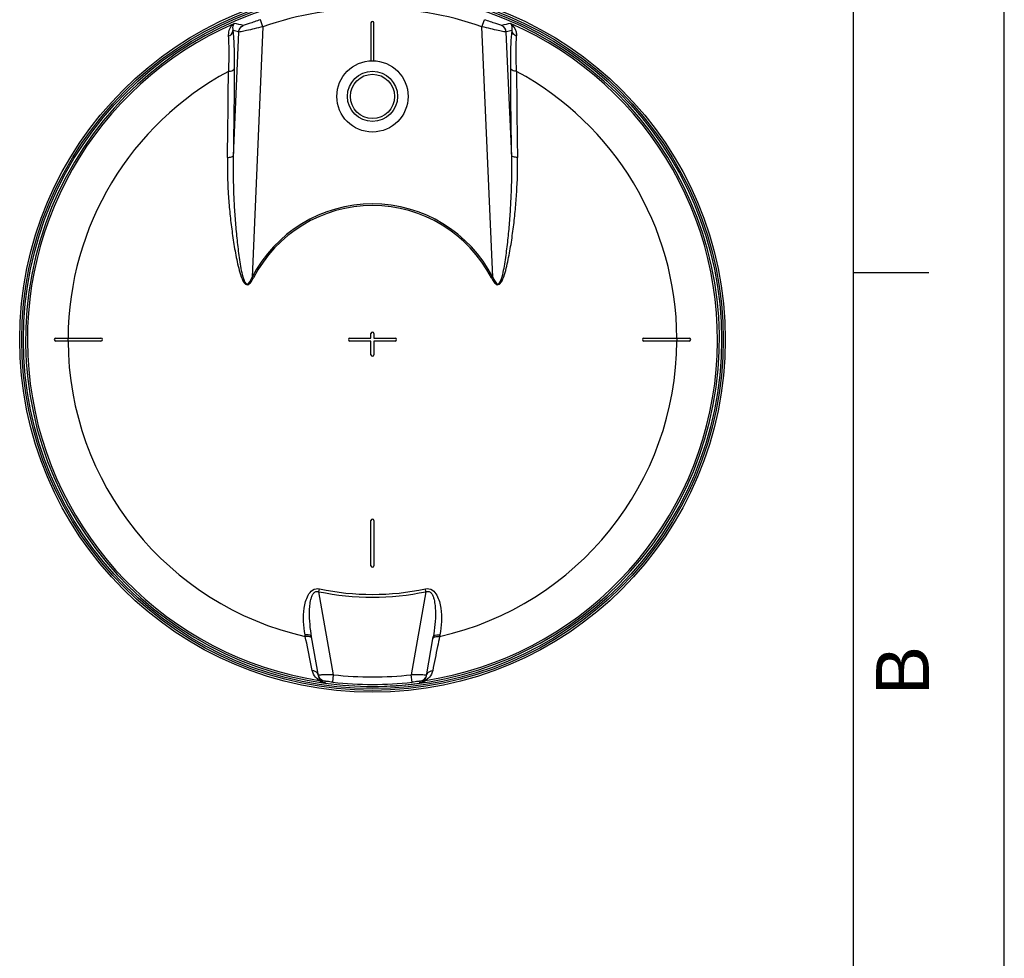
# Model space of a CAD drawing. Header units: millimetres. Extents: x 0 to 297, y 0 to 210.
# Tile 22 of 29: x 232 to 297, y 112 to 174. Entities that reach past the tile are written whole.
import ezdxf

# ---------------------------------------------------------------- set-up
doc = ezdxf.new("R2010")
doc.units = ezdxf.units.MM
doc.header["$LTSCALE"] = 16.335
doc.layers.get('0').update_dxf_attribs({"linetype": 'CONTINUOUS'})
doc.layers.add('08_SURFACES', color=7, linetype='CONTINUOUS')
doc.layers.add('AXES_REF', color=7, linetype='CONTINUOUS')
doc.styles.add('TEXTSTYLE_2', font='arial.ttf')

# ---------------------------------------------------------------- blocks, each defined once
blk = doc.blocks.new('MARGEA4_BL0', base_point=(148.514, 105.014))
at = {"color": 7, "linetype": 'Continuous'}
for p, q in [((297.014, 0.014), (297.014, 210.014)), ((297.014, 0.014), (297.014, 210.014)), ((287.014, 10.014), (287.014, 200.014)), ((292.014, 157.514), (287.014, 157.514))]:
    blk.add_line(p, q, dxfattribs=at)
at = {"color": 2, "linetype": 'Continuous', "style": 'TEXTSTYLE_2', "oblique": 0.00002}
blk.add_text('B', height=3.5, rotation=90, dxfattribs=at).set_placement((292.014, 129.514))

msp = doc.modelspace()

# ---------------------------------------------------------------- linework, layer by layer
at = {"color": 7, "linetype": 'Continuous'}
for p, q in [((297, 0), (297, 210)), ((297.014, 0.014), (297.014, 200.014)), ((255.022, 174.088), (255.022, 171.576)), ((255.222, 171.576), (255.222, 174.088)), ((251.544, 130.796), (251.09, 133.37)), ((258.699, 130.796), (259.153, 133.37)), ((258.699, 130.796), (258.698, 130.786)), ((251.959, 130.307), (251.983, 130.303))]:
    msp.add_line(p, q, dxfattribs=at)
at = {"color": 9, "linetype": 'Continuous'}
for p, q in [((247.86, 173.829), (247.135, 157.219)), ((247.86, 173.829), (247.695, 174.3)), ((262.383, 173.829), (262.548, 174.3)), ((263.108, 157.219), (262.383, 173.829)), ((246.25, 173.484), (245.892, 165.283)), ((264.352, 165.283), (263.994, 173.484)), ((247.225, 157.172), (247.135, 157.219)), ((263.018, 157.172), (263.108, 157.219)), ((251.576, 136.372), (251.616, 136.56)), ((258.667, 136.372), (258.627, 136.56)), ((252.547, 130.868), (251.576, 136.372)), ((258.667, 136.372), (257.697, 130.868)), ((250.667, 133.402), (250.649, 133.507)), ((259.595, 133.507), (259.576, 133.402)), ((251.537, 130.839), (251.537, 130.838)), ((251.635, 130.844), (251.572, 130.841)), ((251.641, 130.844), (251.635, 130.844)), ((252.489, 130.371), (252.547, 130.868)), ((257.754, 130.371), (257.697, 130.868)), ((258.609, 130.844), (258.602, 130.844)), ((251.96, 130.43), (251.966, 130.399)), ((251.964, 130.407), (251.966, 130.399)), ((251.966, 130.399), (251.982, 130.311)), ((251.982, 130.311), (251.983, 130.304)), ((251.982, 130.311), (251.983, 130.304)), ((251.983, 130.304), (251.983, 130.303)), ((258.26, 130.304), (258.273, 130.37)), ((258.26, 130.304), (258.26, 130.303)), ((258.273, 130.37), (258.278, 130.399)), ((258.273, 130.37), (258.278, 130.399)), ((258.278, 130.399), (258.283, 130.43)), ((258.278, 130.399), (258.279, 130.407)), ((258.279, 130.407), (258.283, 130.43))]:
    msp.add_line(p, q, dxfattribs=at)
at = {"color": 7, "linetype": 'Continuous'}
for radius in [1.662, 1.467]:
    msp.add_circle((255.122, 169.215), radius, dxfattribs=at)
for centre, radius, start, end in [((255.122, 153.088), 23, 262.15697, 262.09551), ((255.122, 174.088), 0.1, 0, 180), ((252.021, 130.924), 0.492, 190.01286, 195.05423), ((252.034, 130.927), 0.505, 205.96511, 210.02878)]:
    msp.add_arc(centre, radius, start, end, dxfattribs=at)
at = {"color": 9, "linetype": 'Continuous'}
for centre, radius, start, end in [((255.122, 153.088), 21.975, 70.70469, 109.29531), ((255.122, 153.088), 22.878, 113.58727, 261.13404), ((239.355, 142.828), 31.92, 76.95813, 78.04369), ((255.122, 153.088), 22.878, 278.86596, 66.41273), ((270.889, 142.828), 31.92, 101.95631, 103.04187), ((238.89, 143.18), 31.185, 76.34937, 77.06468), ((271.353, 143.18), 31.185, 102.93532, 103.65063), ((-131.075, 172.319), 376.646, 359.38699, 359.77929), ((641.319, 172.319), 376.646, 180.22071, 180.61301), ((-162.932, 172.66), 408.505, 358.94899, 359.38684), ((673.176, 172.66), 408.505, 180.61316, 181.05101), ((255.122, 153.088), 8.992, 27.34832, 152.65168), ((255.122, 153.088), 8.89, 27.34832, 152.65168), ((255.122, 153.088), 16.896, 258.02552, 281.97449), ((255.122, 153.088), 17.088, 258.02551, 281.97449), ((252.107, 130.895), 0.571, 190.00013, 191.32724), ((252.112, 130.896), 0.576, 191.33855, 199.58861), ((252.116, 130.898), 0.581, 199.57812, 201.00932), ((252.029, 130.925), 0.5, 210.03209, 211.54535), ((252.316, 110.334), 20.522, 91.57152, 91.88463), ((255.122, 153.088), 22.369, 263.39023, 276.60977), ((258.071, 114.832), 16.021, 88.09732, 88.29617), ((258.337, 122.84), 8.008, 87.87385, 88.05714), ((258.484, 126.753), 4.092, 87.45271, 87.89584), ((258.135, 130.895), 0.573, 346.18156, 349.03188), ((258.222, 130.924), 0.492, 344.94576, 349.98714), ((252.167, 130.799), 0.543, 224.86479, 227.5823), ((255.122, 153.088), 23, 262.15693, 277.84307), ((255.122, 153.088), 22.869, 263.39023, 276.60977), ((258.096, 131.5), 1.208, 277.83443, 277.95109), ((258.076, 130.8), 0.545, 312.61073, 315.13254)]:
    msp.add_arc(centre, radius, start, end, dxfattribs=at)
for points, knots in [([(245.967, 174.055), (245.904, 174.017), (245.65, 173.809), (245.541, 173.449), (245.561, 173.199)], [0, 0, 0, 0, 0.227163, 1, 1, 1, 1]), ([(245.967, 174.055), (245.943, 174.032), (245.841, 173.895), (245.838, 173.704), (245.871, 173.573)], [0, 0, 0, 0, 0.197709, 1, 1, 1, 1]), ([(247.86, 173.829), (247.668, 173.785), (247.307, 173.705), (246.825, 173.586), (246.483, 173.529), (246.304, 173.474), (246.25, 173.484)], [0, 0, 0, 0, 0.359463, 0.673757, 0.899264, 1, 1, 1, 1]), ([(247.695, 174.3), (247.563, 174.254), (247.312, 174.168), (246.973, 174.041), (246.73, 173.977), (246.598, 173.915), (246.558, 173.924)], [0, 0, 0, 0, 0.351847, 0.665154, 0.896249, 1, 1, 1, 1]), ([(263.994, 173.484), (263.939, 173.474), (263.76, 173.529), (263.419, 173.586), (262.936, 173.705), (262.576, 173.785), (262.383, 173.829)], [0, 0, 0, 0, 0.100717, 0.326216, 0.640481, 1, 1, 1, 1]), ([(263.686, 173.924), (263.645, 173.915), (263.514, 173.977), (263.271, 174.041), (262.931, 174.168), (262.681, 174.254), (262.548, 174.3)], [0, 0, 0, 0, 0.103731, 0.334818, 0.648101, 1, 1, 1, 1]), ([(264.682, 173.199), (264.69, 173.293), (264.675, 173.62), (264.474, 173.935), (264.276, 174.055)], [0, 0, 0, 0, 0.288947, 1, 1, 1, 1]), ([(264.373, 173.573), (264.386, 173.625), (264.409, 173.79), (264.36, 173.977), (264.276, 174.055)], [0, 0, 0, 0, 0.319668, 1, 1, 1, 1]), ([(245.561, 173.199), (245.574, 173.049), (245.612, 172.272), (245.593, 171.493), (245.568, 170.868)], [0, 0, 0, 0, 0.194424, 1, 1, 1, 1]), ([(245.871, 173.573), (245.888, 173.411), (245.952, 172.571), (245.959, 171.727), (245.957, 171.048)], [0, 0, 0, 0, 0.194185, 1, 1, 1, 1]), ([(264.287, 171.048), (264.286, 171.299), (264.29, 172.141), (264.309, 172.986), (264.373, 173.573)], [0, 0, 0, 0, 0.298028, 1, 1, 1, 1]), ([(264.676, 170.868), (264.667, 171.099), (264.644, 171.875), (264.637, 172.655), (264.682, 173.199)], [0, 0, 0, 0, 0.297462, 1, 1, 1, 1]), ([(245.568, 170.868), (245.617, 170.872), (245.752, 170.894), (245.934, 170.954), (245.957, 171.048)], [0, 0, 0, 0, 0.336112, 1, 1, 1, 1]), ([(245.957, 171.048), (245.955, 170.578), (245.944, 168.656), (245.918, 166.734), (245.892, 165.283)], [0, 0, 0, 0, 0.244793, 1, 1, 1, 1]), ([(264.352, 165.283), (264.343, 165.773), (264.311, 167.695), (264.292, 169.616), (264.287, 171.048)], [0, 0, 0, 0, 0.254874, 1, 1, 1, 1]), ([(264.676, 170.868), (264.627, 170.872), (264.492, 170.894), (264.309, 170.954), (264.287, 171.048)], [0, 0, 0, 0, 0.336112, 1, 1, 1, 1]), ([(245.504, 165.167), (245.49, 164.402), (245.52, 163.249), (245.638, 161.714), (245.765, 160.557), (245.902, 159.594), (246.034, 158.825), (246.148, 158.249), (246.283, 157.678), (246.424, 157.207), (246.574, 156.9), (246.697, 156.743), (246.91, 156.7), (247.085, 156.924), (247.18, 157.084), (247.225, 157.172)], [0, 0, 0, 0, 0.246877, 0.371299, 0.49632, 0.621883, 0.684845, 0.747904, 0.811031, 0.874129, 0.905566, 0.921267, 0.936699, 0.968055, 1, 1, 1, 1]), ([(245.504, 165.167), (245.593, 165.171), (245.717, 165.187), (245.876, 165.238), (245.892, 165.283)], [0, 0, 0, 0, 0.649615, 1, 1, 1, 1]), ([(245.892, 165.283), (245.873, 164.519), (245.884, 163.37), (245.957, 161.839), (246.04, 160.686), (246.132, 159.727), (246.224, 158.958), (246.301, 158.389), (246.404, 157.794), (246.49, 157.313), (246.788, 156.488), (247.065, 157.045), (247.135, 157.219)], [0, 0, 0, 0, 0.249284, 0.374502, 0.500069, 0.625953, 0.688999, 0.752103, 0.815247, 0.878382, 0.938944, 1, 1, 1, 1]), ([(263.018, 157.172), (263.064, 157.085), (263.158, 156.923), (263.334, 156.701), (263.547, 156.743), (263.67, 156.901), (263.82, 157.207), (263.96, 157.679), (264.096, 158.249), (264.209, 158.825), (264.342, 159.594), (264.478, 160.557), (264.605, 161.714), (264.724, 163.249), (264.754, 164.402), (264.74, 165.167)], [0, 0, 0, 0, 0.031938, 0.06332, 0.078634, 0.094432, 0.125864, 0.188963, 0.25209, 0.31515, 0.378112, 0.503675, 0.628698, 0.753121, 1, 1, 1, 1]), ([(263.108, 157.219), (263.178, 157.046), (263.462, 156.495), (263.753, 157.316), (263.841, 157.797), (263.943, 158.391), (264.02, 158.96), (264.111, 159.729), (264.204, 160.688), (264.287, 161.84), (264.36, 163.371), (264.37, 164.519), (264.352, 165.283)], [0, 0, 0, 0, 0.060954, 0.121211, 0.184376, 0.247549, 0.310682, 0.373758, 0.499699, 0.625325, 0.750601, 1, 1, 1, 1]), ([(264.74, 165.167), (264.65, 165.171), (264.526, 165.187), (264.368, 165.238), (264.352, 165.283)], [0, 0, 0, 0, 0.649616, 1, 1, 1, 1]), ([(250.649, 133.507), (250.597, 133.798), (250.533, 134.389), (250.56, 135.134), (250.676, 135.72), (250.835, 136.142), (251.119, 136.529), (251.463, 136.593), (251.616, 136.56)], [0, 0, 0, 0, 0.246511, 0.49364, 0.617804, 0.742618, 0.869098, 1, 1, 1, 1]), ([(258.627, 136.56), (258.781, 136.593), (259.125, 136.529), (259.408, 136.142), (259.567, 135.72), (259.684, 135.133), (259.71, 134.389), (259.646, 133.798), (259.595, 133.507)], [0, 0, 0, 0, 0.130887, 0.257393, 0.38221, 0.506372, 0.753496, 1, 1, 1, 1]), ([(251.09, 133.37), (251.042, 133.645), (250.968, 134.197), (250.937, 134.894), (250.967, 135.45), (251.019, 135.795), (251.1, 136.063), (251.191, 136.25), (251.352, 136.409), (251.51, 136.398), (251.576, 136.372)], [0, 0, 0, 0, 0.24961, 0.499267, 0.624122, 0.748871, 0.811251, 0.873638, 0.936138, 1, 1, 1, 1]), ([(258.667, 136.372), (258.734, 136.398), (258.892, 136.405), (259.055, 136.249), (259.144, 136.059), (259.225, 135.792), (259.276, 135.448), (259.307, 134.892), (259.275, 134.196), (259.202, 133.644), (259.153, 133.37)], [0, 0, 0, 0, 0.063993, 0.12697, 0.189324, 0.251665, 0.376327, 0.501093, 0.75057, 1, 1, 1, 1]), ([(251.09, 133.37), (251.086, 133.396), (250.977, 133.534), (250.783, 133.52), (250.649, 133.507)], [0, 0, 0, 0, 0.163069, 1, 1, 1, 1]), ([(251.04, 133.351), (251.018, 133.363), (250.9, 133.411), (250.768, 133.412), (250.667, 133.402)], [0, 0, 0, 0, 0.199818, 1, 1, 1, 1]), ([(251.131, 131.144), (251.101, 131.289), (250.948, 132.043), (250.794, 132.795), (250.667, 133.402)], [0, 0, 0, 0, 0.193487, 1, 1, 1, 1]), ([(259.576, 133.402), (259.529, 133.177), (259.373, 132.424), (259.22, 131.672), (259.113, 131.144)], [0, 0, 0, 0, 0.299318, 1, 1, 1, 1]), ([(259.153, 133.37), (259.158, 133.396), (259.266, 133.534), (259.46, 133.52), (259.595, 133.507)], [0, 0, 0, 0, 0.163069, 1, 1, 1, 1]), ([(259.203, 133.351), (259.225, 133.363), (259.344, 133.411), (259.475, 133.412), (259.576, 133.402)], [0, 0, 0, 0, 0.199818, 1, 1, 1, 1]), ([(251.596, 130.484), (251.509, 130.55), (251.291, 130.72), (251.164, 130.982), (251.131, 131.144)], [0, 0, 0, 0, 0.397742, 1, 1, 1, 1]), ([(251.544, 130.796), (251.542, 130.806), (251.538, 130.826), (251.532, 130.845), (251.529, 130.855)], [0, 0, 0, 0, 0.498746, 1, 1, 1, 1]), ([(251.541, 130.839), (251.54, 130.839), (251.539, 130.839), (251.537, 130.839), (251.537, 130.839)], [0, 0, 0, 0, 0.678194, 1, 1, 1, 1]), ([(251.572, 130.841), (251.566, 130.841), (251.555, 130.84), (251.545, 130.84), (251.541, 130.839)], [0, 0, 0, 0, 0.621085, 1, 1, 1, 1]), ([(251.781, 130.416), (251.769, 130.428), (251.679, 130.499), (251.609, 130.598), (251.574, 130.689)], [0, 0, 0, 0, 0.146897, 1, 1, 1, 1]), ([(252.547, 130.868), (252.472, 130.866), (252.207, 130.859), (251.942, 130.853), (251.753, 130.847)], [0, 0, 0, 0, 0.284404, 1, 1, 1, 1]), ([(258.547, 130.846), (258.493, 130.847), (258.209, 130.855), (257.926, 130.862), (257.697, 130.868)], [0, 0, 0, 0, 0.19083, 1, 1, 1, 1]), ([(258.691, 130.758), (258.68, 130.714), (258.633, 130.58), (258.528, 130.482), (258.462, 130.416)], [0, 0, 0, 0, 0.330993, 1, 1, 1, 1]), ([(259.113, 131.144), (259.08, 130.982), (258.952, 130.72), (258.734, 130.55), (258.648, 130.484)], [0, 0, 0, 0, 0.602373, 1, 1, 1, 1]), ([(258.707, 130.838), (258.707, 130.842), (258.684, 130.837), (258.676, 130.841), (258.666, 130.842)], [0, 0, 0, 0, 0.25064, 1, 1, 1, 1]), ([(258.699, 130.796), (258.701, 130.806), (258.705, 130.826), (258.711, 130.845), (258.715, 130.855)], [0, 0, 0, 0, 0.498746, 1, 1, 1, 1]), ([(251.915, 130.316), (251.868, 130.328), (251.754, 130.369), (251.651, 130.437), (251.596, 130.484)], [0, 0, 0, 0, 0.399132, 1, 1, 1, 1]), ([(251.983, 130.304), (251.961, 130.307), (251.929, 130.315), (251.899, 130.329), (251.89, 130.334)], [0, 0, 0, 0, 0.689692, 1, 1, 1, 1]), ([(251.959, 130.307), (251.95, 130.308), (251.936, 130.311), (251.921, 130.314), (251.915, 130.316)], [0, 0, 0, 0, 0.572411, 1, 1, 1, 1]), ([(252.489, 130.371), (252.424, 130.379), (252.305, 130.39), (252.126, 130.423), (252.05, 130.407), (251.958, 130.444), (251.96, 130.43)], [0, 0, 0, 0, 0.372921, 0.696586, 0.920371, 1, 1, 1, 1]), ([(258.283, 130.43), (258.286, 130.444), (258.193, 130.407), (258.117, 130.423), (257.938, 130.39), (257.82, 130.379), (257.754, 130.371)], [0, 0, 0, 0, 0.079736, 0.303788, 0.627303, 1, 1, 1, 1]), ([(258.445, 130.399), (258.437, 130.392), (258.385, 130.347), (258.32, 130.312), (258.263, 130.304)], [0, 0, 0, 0, 0.155378, 1, 1, 1, 1]), ([(258.648, 130.484), (258.632, 130.47), (258.525, 130.387), (258.397, 130.327), (258.285, 130.307)], [0, 0, 0, 0, 0.156708, 1, 1, 1, 1])]:
    msp.add_open_spline(points, degree=3, knots=knots, dxfattribs=at)
for points in [[(246.25, 173.484), (246.258, 173.663), (246.392, 173.855), (246.558, 173.924)], [(263.994, 173.484), (263.986, 173.663), (263.851, 173.855), (263.686, 173.924)], [(245.561, 173.199), (245.713, 173.257), (245.856, 173.412), (245.871, 173.573)], [(264.682, 173.199), (264.531, 173.257), (264.388, 173.412), (264.373, 173.573)], [(251.109, 133.265), (251.103, 133.301), (251.072, 133.332), (251.04, 133.351)], [(259.135, 133.265), (259.141, 133.301), (259.172, 133.332), (259.203, 133.351)], [(251.471, 130.963), (251.393, 131.065), (251.259, 131.131), (251.131, 131.144)], [(251.529, 130.855), (251.515, 130.893), (251.495, 130.93), (251.471, 130.963)], [(251.96, 130.43), (251.819, 130.45), (251.678, 130.542), (251.603, 130.663)], [(258.283, 130.43), (258.466, 130.456), (258.65, 130.618), (258.697, 130.796)], [(258.715, 130.855), (258.728, 130.893), (258.748, 130.93), (258.773, 130.963)], [(258.773, 130.963), (258.85, 131.065), (258.985, 131.131), (259.113, 131.144)], [(251.781, 130.416), (251.728, 130.449), (251.661, 130.482), (251.6, 130.466)], [(251.89, 130.334), (251.857, 130.35), (251.827, 130.373), (251.8, 130.398)], [(258.462, 130.416), (258.516, 130.449), (258.583, 130.482), (258.643, 130.466)]]:
    msp.add_open_spline(points, degree=3, dxfattribs=at)
at = {"color": 7, "linetype": 'Continuous'}
msp.add_open_spline([(251.58, 130.706), (251.573, 130.72), (251.56, 130.75), (251.55, 130.781), (251.546, 130.796)], degree=3, knots=[0, 0, 0, 0, 0.500627, 1, 1, 1, 1], dxfattribs=at)
at = {"layer": '08_SURFACES', "color": 7, "linetype": 'Continuous'}
for p, q in [((255.022, 153.188), (255.022, 153.488)), ((255.222, 153.488), (255.222, 153.188)), ((234.122, 153.188), (237.122, 153.188)), ((237.122, 152.988), (234.122, 152.988)), ((253.622, 153.188), (255.022, 153.188)), ((255.022, 152.988), (253.622, 152.988)), ((255.022, 152.088), (255.022, 152.988)), ((255.222, 153.188), (256.622, 153.188)), ((256.622, 152.988), (255.222, 152.988)), ((255.222, 152.988), (255.222, 152.088)), ((273.122, 153.188), (276.122, 153.188)), ((276.122, 152.988), (273.122, 152.988)), ((255.022, 138.088), (255.022, 141.088)), ((255.222, 141.088), (255.222, 138.088))]:
    msp.add_line(p, q, dxfattribs=at)
at = {"layer": '08_SURFACES', "color": 9, "linetype": 'Continuous'}
for radius, start, end in [(20.184, 118.25191, 179.71613), (20.184, 0.28387, 61.74809), (20.193, 179.71626, 180.28374), (20.184, 180.28387, 257.24988), (20.184, 282.75012, 359.71613), (20.193, 359.71626, 0.28374)]:
    msp.add_arc((255.122, 153.088), radius, start, end, dxfattribs=at)
at = {"layer": '08_SURFACES', "color": 7, "linetype": 'Continuous'}
for centre, start, end in [((255.122, 153.488), 0, 180), ((234.122, 153.088), 90, 270), ((237.122, 153.088), 270, 90), ((253.622, 153.088), 90, 270), ((256.622, 153.088), 270, 90), ((273.122, 153.088), 90, 270), ((276.122, 153.088), 270, 90), ((255.122, 152.088), 180, 360), ((255.122, 141.088), 0, 180), ((255.122, 138.088), 180, 360)]:
    msp.add_arc(centre, 0.1, start, end, dxfattribs=at)
at = {"layer": 'AXES_REF', "color": 7, "linetype": 'Continuous'}
for centre, radius in [((255.122, 153.088), 23.39), ((255.122, 153.088), 23.14), ((255.122, 169.215), 2.363)]:
    msp.add_circle(centre, radius, dxfattribs=at)
at = {"layer": 'AXES_REF', "color": 9, "linetype": 'Continuous'}
msp.add_circle((255.122, 153.088), 23.258, dxfattribs=at)

# ---------------------------------------------------------------- block references
at = {"color": 2, "linetype": 'Continuous'}
msp.add_blockref('MARGEA4_BL0', (148.514, 105.014), dxfattribs=at)

doc.saveas('drawing.dxf')
